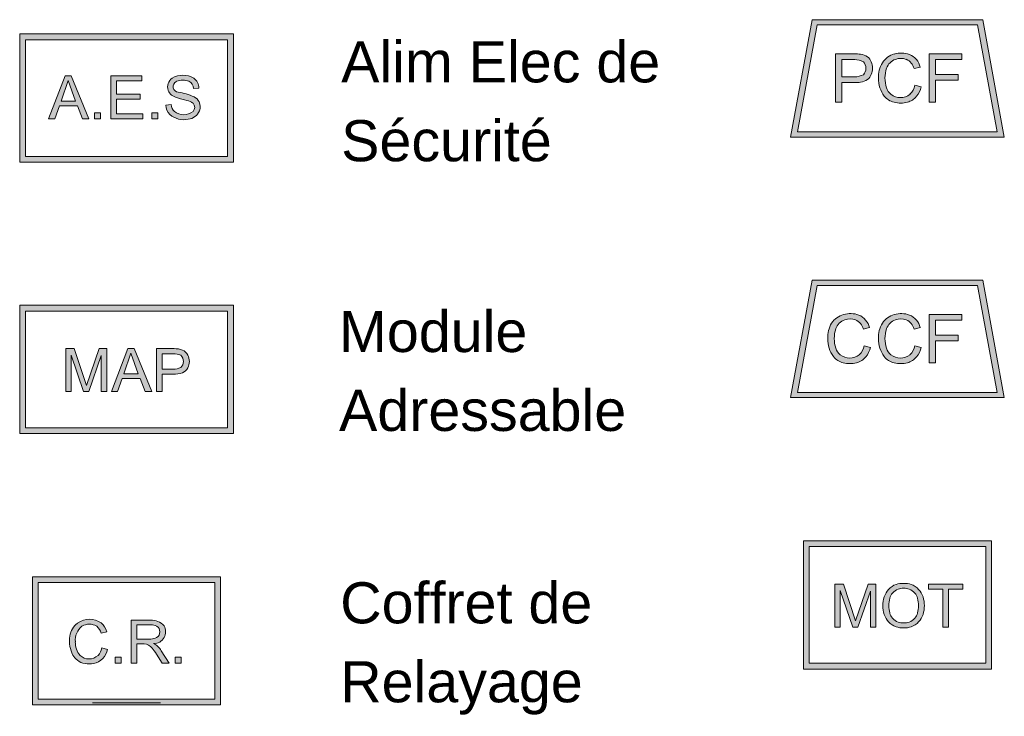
# Model space of a CAD drawing. Header units: millimetres. Extents: x 1909 to 61055, y -36590 to 14615.
# Tile 8 of 49: x 1960 to 4356, y 10757 to 12451. Entities that reach past the tile are written whole.
import ezdxf

# ---------------------------------------------------------------- set-up
doc = ezdxf.new("R2010")
doc.units = ezdxf.units.MM
doc.layers.add('A-DETL-GENF', color=7, linetype='Continuous', lineweight=18)
doc.layers.add('G-ANNO-TEXT', color=7, linetype='Continuous', lineweight=30)
doc.styles.add('@Arial Unicode MS', font='ARIALUNI.TTF', dxfattribs={"height": 100})

# ---------------------------------------------------------------- blocks, each defined once
blk = doc.blocks.new('AES - 1 _ 50-326257-CMSI 1_50')
at = {"layer": 'A-DETL-GENF', "true_color": 0x00d700}
h = blk.add_hatch(color=92, dxfattribs=at)
h.paths.add_polyline_path([(2179.3, 12104.3), (2480.2, 12104.3), (2480.2, 12416.3), (1960.2, 12416.3), (1960.2, 12104.3)])
h.paths.add_polyline_path([(2179.3, 12118.3), (1974.2, 12118.3), (1974.2, 12402.3), (2466.1, 12402.3), (2466.1, 12118.3), (2449.4, 12118.3)])
h.paths.add_polyline_path([(2358.2, 12207.5), (2370.1, 12208.6), (2377.1, 12210.2), (2383.7, 12213.2), (2389.4, 12217.5), (2394.1, 12222.9), (2397.5, 12229.3), (2399, 12234.6), (2399.4, 12240.1), (2398.6, 12245.6), (2396.6, 12251.1), (2393.7, 12255.9), (2389.5, 12260.1), (2384.5, 12263.2), (2365.6, 12270.4), (2342.6, 12275.6), (2339.7, 12277.1), (2337.1, 12279.2), (2335.1, 12281.9), (2333.7, 12284.9), (2333.6, 12288.8), (2334.4, 12292.5), (2336.2, 12295.9), (2338.7, 12298.8), (2341.9, 12301), (2351.9, 12303.6), (2362.1, 12303.6), (2372.1, 12301), (2375.6, 12298.6), (2378.6, 12295.6), (2380.9, 12292), (2382.3, 12288), (2382.9, 12283.7), (2396.2, 12284.7), (2395.3, 12291.7), (2392.9, 12298.3), (2388.9, 12304), (2383.7, 12308.7), (2373.7, 12313.3), (2362.9, 12315.6), (2351.8, 12315.6), (2341, 12313.3), (2331, 12308.7), (2326.9, 12305), (2323.6, 12300.5), (2321.3, 12295.5), (2320.1, 12290), (2320.1, 12284.5), (2321.3, 12279), (2324.9, 12272.8), (2329.7, 12267.7), (2335.7, 12263.8), (2342.4, 12261.4), (2354.7, 12257.7), (2372.5, 12253.3), (2377.4, 12251), (2381.8, 12247.9), (2384.1, 12244.9), (2385.5, 12241.4), (2386, 12237.7), (2385.5, 12234), (2384.1, 12230.6), (2381.8, 12227.6), (2375, 12223.4), (2367.4, 12220.8), (2359.4, 12219.9), (2351.3, 12220.8), (2343.7, 12223.4), (2336.9, 12227.6), (2332.9, 12232.5), (2330.2, 12238.2), (2329.1, 12244.3), (2316, 12243.2), (2317.1, 12234.8), (2320.2, 12226.9), (2325.1, 12220.1), (2335.1, 12213.4), (2346.3, 12209.2)])
h.paths.add_polyline_path([(2259.8, 12209.6), (2259.8, 12221.9), (2195.5, 12221.9), (2195.5, 12257.5), (2253.4, 12257.5), (2253.4, 12269.9), (2195.5, 12269.9), (2195.5, 12301.9), (2257.4, 12301.9), (2257.4, 12314.2), (2181.7, 12314.2), (2181.7, 12209.6)])
h.paths.add_polyline_path([(2281.5, 12209.6), (2296.3, 12209.6), (2296.3, 12224.2), (2281.5, 12224.2)])
h.paths.add_polyline_path([(2142.2, 12209.6), (2156.7, 12209.6), (2156.7, 12224.2), (2142.2, 12224.2)])
h.paths.add_polyline_path([(2128.5, 12209.6), (2085.5, 12314.3), (2070.7, 12314.3), (2030.6, 12209.6), (2045.3, 12209.6), (2056.9, 12241.3), (2100.6, 12241.3), (2112.8, 12209.6)])
h.paths.add_polyline_path([(2096.3, 12252.5), (2060.8, 12252.5), (2077.9, 12303.3)])
at = {"layer": 'A-DETL-GENF'}
for p, q in [((1960.2, 12416.3), (1960.2, 12104.3)), ((2480.2, 12416.3), (1960.2, 12416.3)), ((2480.2, 12104.3), (2480.2, 12416.3)), ((1974.2, 12402.3), (2466.1, 12402.3)), ((1974.2, 12118.3), (1974.2, 12402.3)), ((2466.1, 12402.3), (2466.1, 12118.3)), ((2070.7, 12314.3), (2030.6, 12209.6)), ((2060.8, 12252.5), (2077.9, 12303.3)), ((2085.5, 12314.3), (2070.7, 12314.3)), ((2077.9, 12303.3), (2096.3, 12252.5)), ((2128.5, 12209.6), (2085.5, 12314.3)), ((2257.4, 12314.2), (2181.7, 12314.2)), ((2181.7, 12314.2), (2181.7, 12209.6)), ((2195.5, 12269.9), (2195.5, 12301.9)), ((2195.5, 12301.9), (2257.4, 12301.9)), ((2257.4, 12301.9), (2257.4, 12314.2)), ((2253.4, 12269.9), (2195.5, 12269.9)), ((2253.4, 12257.5), (2253.4, 12269.9)), ((2382.9, 12283.7), (2396.2, 12284.7)), ((2096.3, 12252.5), (2060.8, 12252.5)), ((2195.5, 12221.9), (2195.5, 12257.5)), ((2195.5, 12257.5), (2253.4, 12257.5)), ((2329.1, 12244.3), (2316, 12243.2)), ((2045.3, 12209.6), (2056.9, 12241.3)), ((2056.9, 12241.3), (2100.6, 12241.3)), ((2100.6, 12241.3), (2112.8, 12209.6)), ((2156.7, 12224.2), (2142.2, 12224.2)), ((2142.2, 12224.2), (2142.2, 12209.6)), ((2156.7, 12209.6), (2156.7, 12224.2)), ((2259.8, 12221.9), (2195.5, 12221.9)), ((2259.8, 12209.6), (2259.8, 12221.9)), ((2296.3, 12224.2), (2281.5, 12224.2)), ((2281.5, 12224.2), (2281.5, 12209.6)), ((2296.3, 12209.6), (2296.3, 12224.2)), ((2030.6, 12209.6), (2045.3, 12209.6)), ((2112.8, 12209.6), (2128.5, 12209.6)), ((2142.2, 12209.6), (2156.7, 12209.6)), ((2181.7, 12209.6), (2259.8, 12209.6)), ((2281.5, 12209.6), (2296.3, 12209.6)), ((1960.2, 12104.3), (2480.2, 12104.3)), ((2466.1, 12118.3), (1974.2, 12118.3))]:
    blk.add_line(p, q, dxfattribs=at)
for centre, radius, start, end in [((2357.3, 12263.4), 52.5, 59.8254, 120.1746), ((2345.6, 12287.3), 25.6, 161.2353, 198.7647), ((2347.5, 12286.6), 27.6, 126.7647, 161.2353), ((2348.8, 12287.3), 15.3, 116.7948, 189.2052), ((2357, 12263.8), 40.2, 67.9156, 112.0844), ((2362.7, 12283.1), 20.2, 1.7009, 62.2991), ((2366.7, 12284.7), 29.5, 0.0848, 54.6451), ((2349.3, 12290.9), 30.4, 203.1079, 256.8921), ((2348, 12289.6), 15.1, 198.2615, 261.7385), ((2326, 12138), 138.1, 64.9619, 81.7385), ((2350, 12243.2), 34, 180.0625, 222.9366), ((2354.1, 12245.8), 25.1, 183.4019, 226.5981), ((2419, 12497.7), 248.5, 252.0309, 257.9691), ((2362.4, 12225.3), 29.8, 49.3046, 80.6954), ((2371.5, 12237.7), 14.5, 315.6022, 44.3978), ((2373.7, 12240), 25.5, 25.0381, 64.9619), ((2372.4, 12239.2), 27.1, 338.4929, 25.5071), ((2359.4, 12260.6), 53, 229.7547, 281.6913), ((2359.4, 12256.4), 36.5, 231.9977, 308.0023), ((2366.6, 12241.9), 33.4, 276.1099, 337.8901)]:
    blk.add_arc(centre, radius, start, end, dxfattribs=at)
blk = doc.blocks.new('MAP - MAP-326251-CMSI 1_50')
at = {"layer": 'A-DETL-GENF', "true_color": 0xff0000}
h = blk.add_hatch(color=1, dxfattribs=at)
h.paths.add_polyline_path([(2480.2, 11444.3), (2480.2, 11756.3), (1960.2, 11756.3), (1960.2, 11444.3), (2449.4, 11444.3)])
h.paths.add_polyline_path([(2179.3, 11458.3), (1974.2, 11458.3), (1974.2, 11742.2), (2466.1, 11742.2), (2466.1, 11458.3), (2449.4, 11458.3)])
h.paths.add_polyline_path([(2306.6, 11546.3), (2306.6, 11588.8), (2345.3, 11589.4), (2356.5, 11592.4), (2361.7, 11595.2), (2366.1, 11599.2), (2369.2, 11604.3), (2371.9, 11611.9), (2372.9, 11619.8), (2371.9, 11627.8), (2369.2, 11635.3), (2366.1, 11640.4), (2361.7, 11644.4), (2356.5, 11647.2), (2346.4, 11650), (2335.9, 11650.9), (2292.7, 11650.9), (2292.7, 11546.3)])
h.paths.add_polyline_path([(2281.3, 11546.3), (2238.3, 11650.9), (2223.4, 11650.9), (2183.3, 11546.3), (2197.9, 11546.3), (2209.4, 11578), (2253.2, 11578), (2265.5, 11546.3)])
h.paths.add_polyline_path([(2172.1, 11546.3), (2172.1, 11650.9), (2153.4, 11650.9), (2122.8, 11561.3), (2092.9, 11650.9), (2072.2, 11650.9), (2072.2, 11546.3), (2085.5, 11546.3), (2085.5, 11635.4), (2115.8, 11546.3), (2128.3, 11546.3), (2158.7, 11633.9), (2158.7, 11546.3)])
h.paths.add_polyline_path([(2213.5, 11589.2), (2230.5, 11639.9), (2248.8, 11589.2)])
h.paths.add_polyline_path([(2306.6, 11601), (2306.6, 11638.6), (2334.3, 11638.6), (2343.3, 11637.6), (2352, 11634.9), (2354.9, 11631.8), (2357, 11628.1), (2358.2, 11624), (2358.2, 11615.6), (2357, 11611.5), (2354.9, 11607.8), (2352, 11604.7), (2343.3, 11602), (2334.3, 11601)])
at = {"layer": 'A-DETL-GENF'}
for p, q in [((1960.2, 11756.3), (1960.2, 11444.3)), ((2480.2, 11756.3), (1960.2, 11756.3)), ((1974.2, 11742.2), (2466.1, 11742.2)), ((1974.2, 11458.3), (1974.2, 11742.2)), ((2466.1, 11742.2), (2466.1, 11458.3)), ((2480.2, 11444.3), (2480.2, 11756.3)), ((2092.9, 11650.9), (2072.2, 11650.9)), ((2072.2, 11650.9), (2072.2, 11546.3)), ((2122.8, 11561.3), (2092.9, 11650.9)), ((2153.4, 11650.9), (2122.8, 11561.3)), ((2172.1, 11650.9), (2153.4, 11650.9)), ((2172.1, 11546.3), (2172.1, 11650.9)), ((2223.4, 11650.9), (2183.3, 11546.3)), ((2238.3, 11650.9), (2223.4, 11650.9)), ((2281.3, 11546.3), (2238.3, 11650.9)), ((2335.9, 11650.9), (2292.7, 11650.9)), ((2292.7, 11650.9), (2292.7, 11546.3)), ((2085.5, 11546.3), (2085.5, 11635.4)), ((2085.5, 11635.4), (2115.8, 11546.3)), ((2128.3, 11546.3), (2158.7, 11633.9)), ((2158.7, 11633.9), (2158.7, 11546.3)), ((2213.5, 11589.2), (2230.5, 11639.9)), ((2230.5, 11639.9), (2248.8, 11589.2)), ((2306.6, 11638.6), (2334.3, 11638.6)), ((2306.6, 11601), (2306.6, 11638.6)), ((2334.3, 11601), (2306.6, 11601)), ((2197.9, 11546.3), (2209.4, 11578)), ((2209.4, 11578), (2253.2, 11578)), ((2248.8, 11589.2), (2213.5, 11589.2)), ((2253.2, 11578), (2265.5, 11546.3)), ((2306.6, 11546.3), (2306.6, 11588.8)), ((2306.6, 11588.8), (2333.8, 11588.8)), ((2072.2, 11546.3), (2085.5, 11546.3)), ((2115.8, 11546.3), (2128.3, 11546.3)), ((2158.7, 11546.3), (2172.1, 11546.3)), ((2183.3, 11546.3), (2197.9, 11546.3)), ((2265.5, 11546.3), (2281.3, 11546.3)), ((2292.7, 11546.3), (2306.6, 11546.3)), ((2466.1, 11458.3), (1974.2, 11458.3)), ((1960.2, 11444.3), (2480.2, 11444.3))]:
    blk.add_line(p, q, dxfattribs=at)
for centre, radius, start, end in [((2336.8, 11595.9), 55, 69.0364, 90.9636), ((2348.2, 11625.6), 23.1, 24.7846, 69.0364), ((2334.3, 11594.2), 44.4, 66.4828, 90), ((2340.6, 11621.2), 17.8, 355.3917, 50.0239), ((2332.6, 11618.4), 40.4, 1.9647, 24.7846), ((2334.3, 11645.4), 44.4, 270, 293.5172), ((2340.6, 11618.4), 17.8, 309.9761, 4.6083), ((2348.2, 11614), 23.1, 290.9636, 335.2154), ((2332.6, 11621.2), 40.4, 335.2154, 358.0353), ((2336.8, 11643.8), 55, 266.8081, 290.9636)]:
    blk.add_arc(centre, radius, start, end, dxfattribs=at)
blk = doc.blocks.new('COFFRET RELAYAGE - 1 _ 50-326260-CMSI 1_50')
at = {"layer": 'A-DETL-GENF', "true_color": 0x0000ff}
h = blk.add_hatch(color=5, dxfattribs=at)
h.paths.add_polyline_path([(1991.4, 10784.2), (2449, 10784.2), (2449, 11096.2), (1991.4, 11096.2), (1991.4, 11015.2)])
h.paths.add_polyline_path([(2044.2, 10798.3), (2005.4, 10798.3), (2005.4, 11082.2), (2434.9, 11082.2), (2434.9, 10798.3), (2179.3, 10798.3)])
h.paths.add_polyline_path([(2129.5, 10884.5), (2139.9, 10885.3), (2148.2, 10887.6), (2155.7, 10891.6), (2162.2, 10897.2), (2167.4, 10903.8), (2171.3, 10911.3), (2173.8, 10919.4), (2159.9, 10923), (2158.2, 10916.2), (2155.1, 10910.1), (2150.8, 10904.6), (2144.2, 10900.1), (2136.8, 10897.2), (2128.9, 10896.3), (2121, 10897.2), (2111.8, 10901.4), (2107.1, 10904.6), (2100.5, 10914.7), (2096.6, 10926.1), (2095.6, 10938.1), (2096, 10948.7), (2098.9, 10958.9), (2104.2, 10968.2), (2111.8, 10975.9), (2118.5, 10979), (2125.8, 10980.6), (2133.3, 10980.6), (2140.7, 10979), (2147.5, 10975.9), (2152.3, 10971), (2155.9, 10965.3), (2158.4, 10958.9), (2172, 10962.2), (2169, 10970.3), (2164.3, 10977.5), (2158.3, 10983.7), (2147.6, 10989.3), (2135.8, 10992.2), (2123.7, 10992.2), (2111.8, 10989.2), (2101.3, 10983.7), (2094.1, 10977.4), (2088.4, 10969.9), (2084.4, 10961.3), (2082.3, 10952), (2081.2, 10939.4), (2082.3, 10926.8), (2085, 10915.9), (2089.6, 10905.7), (2094.5, 10898.8), (2102.8, 10891.6), (2106.3, 10889.2), (2112.5, 10886.6), (2119.1, 10885.3)])
h.paths.add_polyline_path([(2192.2, 10886.3), (2206.8, 10886.3), (2206.8, 10900.9), (2192.2, 10900.9), (2192.2, 10891.6)])
h.paths.add_polyline_path([(2306.6, 10886.3), (2323.9, 10886.3), (2299.6, 10923.2), (2293.2, 10929.2), (2285.7, 10933.9), (2292, 10934.1), (2298, 10935.8), (2303.4, 10938.8), (2308, 10943), (2311.6, 10948.1), (2314.3, 10956.2), (2315.1, 10962.5), (2314.2, 10970), (2311.6, 10977), (2304.6, 10982.9), (2296.6, 10987.3), (2287.9, 10990), (2278.8, 10990.9), (2231.7, 10990.9), (2231.7, 10886.3), (2245.5, 10886.3), (2245.5, 10932.8), (2263.4, 10932.8), (2268.8, 10931.9), (2274, 10929.9), (2278.5, 10926.8), (2282.3, 10922.8), (2287.8, 10915.6), (2303.2, 10891.6)])
h.paths.add_polyline_path([(2338.4, 10886.3), (2352.9, 10886.3), (2352.9, 10900.8), (2338.4, 10900.8)])
h.paths.add_polyline_path([(2279.4, 10944.7), (2245.5, 10944.7), (2245.5, 10979.4), (2279.4, 10979.4), (2286.6, 10978.6), (2293.4, 10976.2), (2296.7, 10973.5), (2299.2, 10970.2), (2300.7, 10966.2), (2301.2, 10962.1), (2300.7, 10957.9), (2299.2, 10954), (2296.7, 10950.6), (2293.4, 10948), (2286.6, 10945.6)])
at = {"layer": 'A-DETL-GENF'}
for p, q in [((1991.4, 11096.2), (1991.4, 10784.2)), ((2449, 11096.2), (1991.4, 11096.2)), ((2449, 10784.2), (2449, 11096.2)), ((2005.4, 11082.2), (2434.9, 11082.2)), ((2005.4, 10798.3), (2005.4, 11082.2)), ((2434.9, 11082.2), (2434.9, 10798.3)), ((2278.8, 10990.9), (2231.7, 10990.9)), ((2231.7, 10990.9), (2231.7, 10886.3)), ((2245.5, 10944.7), (2245.5, 10979.4)), ((2245.5, 10979.4), (2279.4, 10979.4)), ((2158.4, 10958.9), (2172, 10962.2)), ((2279.4, 10944.7), (2245.5, 10944.7)), ((2245.5, 10886.3), (2245.5, 10932.8)), ((2245.5, 10932.8), (2263.4, 10932.8)), ((2173.8, 10919.4), (2159.9, 10923)), ((2292.7, 10907.9), (2306.6, 10886.3)), ((2323.9, 10886.3), (2304.8, 10916.1)), ((2206.8, 10900.9), (2192.2, 10900.9)), ((2192.2, 10900.9), (2192.2, 10886.3)), ((2192.2, 10886.3), (2206.8, 10886.3)), ((2206.8, 10886.3), (2206.8, 10900.9)), ((2231.7, 10886.3), (2245.5, 10886.3)), ((2306.6, 10886.3), (2323.9, 10886.3)), ((2352.9, 10900.8), (2338.4, 10900.8)), ((2338.4, 10900.8), (2338.4, 10886.3)), ((2338.4, 10886.3), (2352.9, 10886.3)), ((2352.9, 10886.3), (2352.9, 10900.8)), ((1991.4, 10784.2), (2449, 10784.2)), ((2434.9, 10798.3), (2005.4, 10798.3)), ((2308.2, 10784.2), (2132.2, 10784.2)), ((2302.8, 10789.6), (2137.5, 10789.6))]:
    blk.add_line(p, q, dxfattribs=at)
for centre, radius, start, end in [((2127.1, 10946.6), 45.1, 124.8503, 173.1497), ((2139.7, 10941.6), 44.3, 129.3459, 184.6541), ((2129.8, 10942.8), 49.8, 55.1497, 124.8503), ((2129.6, 10945.7), 35.1, 59.2329, 120.7671), ((2126, 10950.1), 33.5, 15.1675, 50.1546), ((2132.2, 10951.8), 41.2, 14.6351, 50.6869), ((2278.8, 10945.3), 45.6, 44, 90), ((2279.4, 10947.4), 32.1, 63.9382, 90), ((2285.1, 10962.4), 16.1, 358.9161, 58.7789), ((2284.1, 10962.5), 31, 332.3033, 27.6967), ((2154.6, 10939.4), 73.4, 170.1015, 189.8985), ((2285.1, 10961.8), 16.1, 301.2211, 1.0839), ((2143.2, 10936), 61.5, 188.5812, 209.4188), ((2144.7, 10936.3), 49.2, 177.9436, 220.0564), ((2262.2, 10907.5), 25.3, 37.2347, 87.2714), ((2279.4, 10976.8), 32.1, 270, 296.0618), ((2287.8, 10960.6), 26.8, 265.543, 332.3033), ((2265.4, 10893), 45.7, 30.4831, 63.5717), ((2126.2, 10926.4), 42.1, 209.4188, 232.5812), ((2128.9, 10929), 32.7, 228.1473, 311.8527), ((2126.8, 10928.1), 33.5, 315.6505, 351.2487), ((2129.1, 10928.5), 45.6, 316.5788, 348.5202), ((2190.5, 10847.5), 118.7, 30.5882, 39.3616), ((2122.4, 10919.4), 34.2, 230.4972, 264.498), ((2129.5, 10948), 63.5, 260.5719, 279.4281), ((2133.5, 10924.4), 39.6, 279.4212, 316.5788)]:
    blk.add_arc(centre, radius, start, end, dxfattribs=at)
blk = doc.blocks.new('PCF - 1 _ 50-326195-CMSI 1_50')
at = {"layer": 'A-DETL-GENF', "true_color": 0x0000ff}
h = blk.add_hatch(color=5, dxfattribs=at)
h.paths.add_polyline_path([(4356, 12165.3), (4303.7, 12450.9), (3888.3, 12450.9), (3836, 12165.3), (4070.2, 12165.3)])
h.paths.add_polyline_path([(4338.9, 12177.8), (3853.1, 12177.8), (3900.9, 12438.3), (4291.1, 12438.3), (4325.5, 12251.1)])
h.paths.add_polyline_path([(4103.9, 12248.1), (4120.1, 12250.1), (4128.5, 12253.3), (4136.1, 12258.2), (4142.5, 12264.6), (4149.4, 12275.4), (4153.7, 12287.5), (4138.1, 12291.4), (4135.9, 12283.3), (4132, 12276), (4126.5, 12269.6), (4119.5, 12265.2), (4111.6, 12262.4), (4103.3, 12261.5), (4095, 12262.4), (4087.1, 12265.2), (4080.1, 12269.6), (4075.5, 12274.1), (4072, 12279.3), (4069.6, 12285.2), (4066, 12301), (4066, 12317.2), (4070.2, 12334.2), (4073, 12340), (4077.9, 12346.1), (4084, 12351), (4091, 12354.5), (4099.8, 12356.5), (4108.7, 12356.5), (4117.5, 12354.5), (4124, 12350.6), (4129.5, 12345.4), (4133.7, 12339.1), (4136.3, 12332), (4151.7, 12335.6), (4148, 12345.4), (4142.1, 12354), (4134.4, 12361.1), (4125.3, 12366.2), (4113.2, 12369.3), (4100.7, 12369.7), (4088.4, 12367.5), (4077, 12363), (4067.1, 12355.8), (4059.3, 12346.3), (4053.6, 12334.4), (4050.4, 12321.7), (4049.8, 12308.5), (4051.3, 12293.1), (4056.1, 12278.4), (4063.9, 12265), (4070.7, 12258.3), (4078.7, 12253.3), (4087.7, 12250.1)])
h.paths.add_polyline_path([(4173.2, 12250.2), (4188.8, 12250.2), (4188.8, 12303.6), (4244, 12303.6), (4244, 12317.5), (4188.8, 12317.5), (4188.8, 12353.9), (4252.6, 12353.9), (4252.6, 12367.8), (4173.2, 12367.8), (4173.2, 12251.1)])
h.paths.add_polyline_path([(3945.2, 12250.2), (3960.7, 12250.2), (3960.7, 12298), (3998.7, 12298.3), (4006.4, 12299), (4015.1, 12301.2), (4023, 12305.5), (4026.9, 12308.9), (4030, 12313), (4032.1, 12317.7), (4034.5, 12325.1), (4035, 12332.9), (4034.5, 12340.7), (4032.1, 12348.2), (4030, 12352.8), (4026.9, 12357), (4023, 12360.4), (4015.1, 12364.7), (4002.6, 12367.2), (3991, 12367.8), (3945.2, 12367.8), (3945.2, 12251.1)])
h.paths.add_polyline_path([(3992.1, 12311.9), (3960.7, 12311.9), (3960.7, 12353.9), (3999.3, 12353.4), (4006.4, 12351.7), (4013, 12348.7), (4015.7, 12345.3), (4017.7, 12341.5), (4018.8, 12337.3), (4018.8, 12328.6), (4017.7, 12324.4), (4015.7, 12320.5), (4013, 12317.1), (4006.4, 12314.2), (3999.3, 12312.4)])
at = {"layer": 'A-DETL-GENF'}
for p, q in [((3888.3, 12450.9), (3836, 12165.3)), ((3853.1, 12177.8), (3900.9, 12438.3)), ((4303.7, 12450.9), (3888.3, 12450.9)), ((3900.9, 12438.3), (4291.1, 12438.3)), ((4291.1, 12438.3), (4338.9, 12177.8)), ((4356, 12165.3), (4303.7, 12450.9)), ((3991, 12367.8), (3945.2, 12367.8)), ((3945.2, 12367.8), (3945.2, 12250.2)), ((4252.6, 12367.8), (4173.2, 12367.8)), ((4173.2, 12367.8), (4173.2, 12250.2)), ((4252.6, 12353.9), (4252.6, 12367.8)), ((3960.7, 12311.9), (3960.7, 12353.9)), ((3960.7, 12353.9), (3992.1, 12353.9)), ((4188.8, 12317.5), (4188.8, 12353.9)), ((4188.8, 12353.9), (4252.6, 12353.9)), ((4136.3, 12332), (4151.7, 12335.6)), ((4244, 12317.5), (4188.8, 12317.5)), ((4244, 12303.6), (4244, 12317.5)), ((3992.1, 12311.9), (3960.7, 12311.9)), ((3960.7, 12250.2), (3960.7, 12298)), ((3960.7, 12298), (3991, 12298)), ((4153.7, 12287.5), (4138.1, 12291.4)), ((4188.8, 12250.2), (4188.8, 12303.6)), ((4188.8, 12303.6), (4244, 12303.6)), ((3945.2, 12250.2), (3960.7, 12250.2)), ((4173.2, 12250.2), (4188.8, 12250.2)), ((4338.9, 12177.8), (3853.1, 12177.8)), ((3836, 12165.3), (4356, 12165.3))]:
    blk.add_line(p, q, dxfattribs=at)
for centre, radius, start, end in [((3991, 12243.9), 123.9, 82.8875, 89.9933), ((4001.9, 12330.7), 36.4, 54.5341, 82.9724), ((4100.5, 12320.2), 48.8, 104.387, 147.613), ((4104.9, 12311.8), 58, 69.4574, 106.5426), ((4108.1, 12324.8), 44.8, 13.953, 67.538), ((3992.8, 12312.4), 41.5, 60.8962, 91.0511), ((3998.6, 12334.2), 20.5, 356.3829, 45.1014), ((4008.7, 12340.2), 24.8, 18.7664, 54.5341), ((4003.2, 12334.8), 31.9, 356.6509, 24.8296), ((4116.2, 12311.9), 66.5, 148.8523, 182.9627), ((4102.9, 12321.1), 35.4, 109.5754, 160.4246), ((4104.2, 12317.3), 39.4, 70.4246, 109.5754), ((4104.4, 12324.3), 32.9, 13.4575, 66.5425), ((3992.8, 12353.4), 41.5, 268.9489, 299.1038), ((3998.6, 12331.6), 20.5, 314.8986, 3.6171), ((4008.7, 12325.6), 24.8, 305.4659, 341.2336), ((4003.2, 12331.1), 31.9, 335.1704, 3.3491), ((4138.7, 12309.1), 73.1, 160.9383, 199.0617), ((3991, 12421.9), 123.9, 270.0067, 277.1125), ((4001.9, 12335.1), 36.4, 277.0276, 305.4659), ((4121.1, 12307.6), 71.4, 179.3107, 216.6893), ((4100.7, 12297.3), 37.8, 312.9743, 351.0655), ((4099.8, 12294.3), 31.6, 196.6678, 231.3322), ((4103.3, 12298.6), 37.2, 231.3322, 308.6678), ((4098.1, 12300.4), 57, 321.0595, 346.9405), ((4097.3, 12292.1), 43, 218.97, 257.03), ((4103.9, 12313.1), 65, 255.5931, 284.4069), ((4109.5, 12291.2), 42.4, 284.4069, 321.0595)]:
    blk.add_arc(centre, radius, start, end, dxfattribs=at)
blk = doc.blocks.new('CCF - 1 _ 50-326197-CMSI 1_50')
at = {"layer": 'A-DETL-GENF', "true_color": 0x0000ff}
h = blk.add_hatch(color=5, dxfattribs=at)
h.paths.add_polyline_path([(4340.3, 11531.8), (4356, 11531.8), (4303.7, 11817.3), (3888.3, 11817.3), (3836, 11531.8), (4205.2, 11531.8)])
h.paths.add_polyline_path([(4338.9, 11544.3), (3853.1, 11544.3), (3900.9, 11804.8), (4291.1, 11804.8), (4299.9, 11756.7)])
h.paths.add_polyline_path([(4103.9, 11614.5), (4120.1, 11616.6), (4128.5, 11619.7), (4136.1, 11624.6), (4143.8, 11633.1), (4149.4, 11641.8), (4153.7, 11653.9), (4138.1, 11657.9), (4135.9, 11649.8), (4132, 11642.4), (4126.5, 11636.1), (4119.5, 11631.6), (4111.6, 11628.8), (4103.3, 11627.9), (4095, 11628.8), (4087.1, 11631.6), (4080.1, 11636.1), (4075.5, 11640.5), (4072, 11645.8), (4069.6, 11651.6), (4066, 11667.4), (4066, 11683.6), (4070.2, 11700.6), (4073, 11706.5), (4077.9, 11712.6), (4084, 11717.5), (4091, 11720.9), (4099.8, 11722.9), (4108.7, 11722.9), (4117.5, 11720.9), (4124, 11717.1), (4129.5, 11711.9), (4133.7, 11705.5), (4136.3, 11698.4), (4151.7, 11702), (4148, 11711.8), (4142.1, 11720.5), (4134.4, 11727.5), (4125.3, 11732.6), (4113.2, 11735.7), (4100.7, 11736.2), (4088.4, 11733.9), (4077, 11729.4), (4067.1, 11722.2), (4059.3, 11712.8), (4053.6, 11700.9), (4050.4, 11688.1), (4049.8, 11674.9), (4051.3, 11659.5), (4056.1, 11644.8), (4063.9, 11631.4), (4070.7, 11624.8), (4078.7, 11619.7), (4087.7, 11616.6)])
h.paths.add_polyline_path([(3980.4, 11614.5), (3996.6, 11616.6), (4005.1, 11619.7), (4012.7, 11624.6), (4020.4, 11633.1), (4025.9, 11641.8), (4030.2, 11653.9), (4014.7, 11657.9), (4012.5, 11649.8), (4008.5, 11642.4), (4002.6, 11635.8), (3996, 11631.6), (3988.2, 11628.8), (3979.9, 11627.9), (3971.6, 11628.8), (3963.7, 11631.6), (3956.7, 11636.1), (3952.1, 11640.5), (3948.6, 11645.8), (3946.1, 11651.6), (3942.6, 11667.4), (3942.6, 11683.6), (3946.1, 11699.4), (3949.6, 11706.5), (3954.5, 11712.6), (3960.6, 11717.5), (3967.6, 11720.9), (3976.3, 11722.9), (3985.3, 11722.9), (3994, 11720.9), (4000.6, 11717.1), (4006.1, 11711.9), (4010.3, 11705.5), (4012.9, 11698.4), (4028.2, 11702), (4024.5, 11711.8), (4018.7, 11720.5), (4011, 11727.5), (4001.8, 11732.6), (3989.7, 11735.7), (3977.2, 11736.2), (3965, 11733.9), (3953.6, 11729.4), (3943.7, 11722.2), (3935.1, 11711.2), (3930.2, 11700.9), (3927, 11688.1), (3926.3, 11674.9), (3927.8, 11659.5), (3932.6, 11644.8), (3940.5, 11631.4), (3947.2, 11624.8), (3955.3, 11619.7), (3964.3, 11616.6)])
h.paths.add_polyline_path([(4188.8, 11616.6), (4188.8, 11670.1), (4244, 11670.1), (4244, 11684), (4188.8, 11684), (4188.8, 11720.4), (4252.6, 11720.4), (4252.6, 11734.3), (4173.2, 11734.3), (4173.2, 11616.6)])
at = {"layer": 'A-DETL-GENF'}
for p, q in [((3888.3, 11817.3), (3836, 11531.8)), ((4303.7, 11817.3), (3888.3, 11817.3)), ((4356, 11531.8), (4303.7, 11817.3)), ((3853.1, 11544.3), (3900.9, 11804.8)), ((3900.9, 11804.8), (4291.1, 11804.8)), ((4291.1, 11804.8), (4338.9, 11544.3)), ((4252.6, 11734.3), (4173.2, 11734.3)), ((4173.2, 11734.3), (4173.2, 11616.6)), ((4188.8, 11684), (4188.8, 11720.4)), ((4188.8, 11720.4), (4252.6, 11720.4)), ((4252.6, 11720.4), (4252.6, 11734.3)), ((4012.9, 11698.4), (4028.2, 11702)), ((4136.3, 11698.4), (4151.7, 11702)), ((4244, 11684), (4188.8, 11684)), ((4188.8, 11616.6), (4188.8, 11670.1)), ((4188.8, 11670.1), (4244, 11670.1)), ((4244, 11670.1), (4244, 11684)), ((4030.2, 11653.9), (4014.7, 11657.9)), ((4153.7, 11653.9), (4138.1, 11657.9)), ((4173.2, 11616.6), (4188.8, 11616.6)), ((3836, 11531.8), (4356, 11531.8)), ((4338.9, 11544.3), (3853.1, 11544.3))]:
    blk.add_line(p, q, dxfattribs=at)
for centre, radius, start, end in [((3977.1, 11686.6), 48.8, 104.387, 147.613), ((3979.5, 11687.6), 35.4, 109.5754, 160.4246), ((3981.5, 11678.3), 58, 69.4574, 106.5426), ((3980.8, 11683.7), 39.4, 70.4246, 109.5754), ((3981, 11690.7), 32.9, 13.4575, 66.5425), ((3984.7, 11691.2), 44.8, 13.953, 67.538), ((4100.5, 11686.6), 48.8, 104.387, 147.613), ((4102.9, 11687.6), 35.4, 109.5754, 160.4246), ((4104.9, 11678.3), 58, 69.4574, 106.5426), ((4104.2, 11683.7), 39.4, 70.4246, 109.5754), ((4104.4, 11690.7), 32.9, 13.4575, 66.5425), ((4108.1, 11691.2), 44.8, 13.953, 67.538), ((3992.7, 11678.4), 66.5, 148.8523, 182.9627), ((4015.3, 11675.5), 73.1, 160.9383, 199.0617), ((4116.2, 11678.4), 66.5, 148.8523, 182.9627), ((4138.7, 11675.5), 73.1, 160.9383, 199.0617), ((3997.7, 11674.1), 71.4, 179.3107, 216.6893), ((4121.1, 11674.1), 71.4, 179.3107, 216.6893), ((3976.4, 11660.7), 31.6, 196.6678, 231.3322), ((3977.3, 11663.7), 37.8, 312.9743, 351.0655), ((3974.7, 11666.8), 57, 321.0595, 346.9405), ((4099.8, 11660.7), 31.6, 196.6678, 231.3322), ((4100.7, 11663.7), 37.8, 312.9743, 351.0655), ((4098.1, 11666.8), 57, 321.0595, 346.9405), ((3973.9, 11658.5), 43, 218.97, 257.03), ((3979.9, 11665.1), 37.2, 231.3322, 308.6678), ((3986.1, 11657.6), 42.4, 284.4069, 321.0595), ((4097.3, 11658.5), 43, 218.97, 257.03), ((4103.3, 11665.1), 37.2, 231.3322, 308.6678), ((4109.5, 11657.6), 42.4, 284.4069, 321.0595), ((3980.4, 11679.6), 65, 255.5931, 284.4069), ((4103.9, 11679.6), 65, 255.5931, 284.4069)]:
    blk.add_arc(centre, radius, start, end, dxfattribs=at)
blk = doc.blocks.new('MOT - 1 _ 50-326199-CMSI 1_50')
at = {"layer": 'A-DETL-GENF', "true_color": 0x0000ff}
h = blk.add_hatch(color=5, dxfattribs=at)
h.paths.add_polyline_path([(3867.2, 10871.7), (4324.8, 10871.7), (4324.8, 11183.7), (3867.2, 11183.7)])
h.paths.add_polyline_path([(3881.2, 10885.8), (3881.2, 11169.7), (4310.8, 11169.7), (4310.8, 10885.8), (4070.2, 10885.8)])
h.paths.add_polyline_path([(4111, 10971.7), (4120.4, 10972.2), (4129.6, 10974.5), (4139.3, 10979.3), (4147.5, 10986.4), (4153.9, 10994.9), (4158.2, 11004.6), (4160.7, 11015.2), (4161.4, 11025.9), (4160.7, 11036.7), (4158.2, 11047.2), (4153.9, 11056.9), (4147.5, 11065.4), (4139.3, 11072.5), (4129.6, 11077.3), (4120.4, 11079.6), (4111, 11080.1), (4101.6, 11079.6), (4092.5, 11077.3), (4082.8, 11072.5), (4074.6, 11065.4), (4068.2, 11056.9), (4063.9, 11047.2), (4061.4, 11036.7), (4060.7, 11025.9), (4061.4, 11015.1), (4063.9, 11004.6), (4068.2, 10994.9), (4074.6, 10986.4), (4082.8, 10979.3), (4092.5, 10974.5), (4101.6, 10972.2)])
h.paths.add_polyline_path([(3957, 10973.8), (3957, 11062.9), (3987.3, 10973.8), (3999.7, 10973.8), (4030.2, 11061.4), (4030.2, 10973.8), (4043.5, 10973.8), (4043.5, 11078.4), (4024.9, 11078.4), (3994.3, 10988.8), (3964.5, 11078.4), (3943.7, 11078.4), (3943.7, 10973.8)])
h.paths.add_polyline_path([(4206.3, 10973.8), (4220.2, 10973.8), (4220.2, 11066.1), (4254.8, 11066.1), (4254.8, 11078.4), (4171.8, 11078.4), (4171.8, 11066.1), (4206.3, 11066.1), (4206.3, 11015.2)])
h.paths.add_polyline_path([(4111, 10983.7), (4104.4, 10984.1), (4097.9, 10985.8), (4092.6, 10988.2), (4087.9, 10991.5), (4083.8, 10995.5), (4079.9, 11001.4), (4077.3, 11007.9), (4075.5, 11016.8), (4075, 11025.9), (4075.5, 11035), (4077.3, 11043.8), (4079.9, 11050.4), (4083.8, 11056.2), (4087.9, 11060.3), (4092.6, 11063.6), (4097.9, 11066), (4104.4, 11067.6), (4111, 11068.1), (4117.7, 11067.6), (4124.2, 11066), (4129.4, 11063.6), (4134.2, 11060.3), (4138.3, 11056.2), (4142.2, 11050.4), (4144.7, 11043.8), (4146.6, 11035), (4147.1, 11025.9), (4146.2, 11015.2), (4144.7, 11007.9), (4142.2, 11001.4), (4138.3, 10995.5), (4134.2, 10991.5), (4129.4, 10988.2), (4124.2, 10985.8), (4117.7, 10984.1)])
at = {"layer": 'A-DETL-GENF'}
for p, q in [((3867.2, 11183.7), (3867.2, 10871.7)), ((4324.8, 11183.7), (3867.2, 11183.7)), ((3881.2, 11169.7), (4310.8, 11169.7)), ((3881.2, 10885.8), (3881.2, 11169.7)), ((4310.8, 11169.7), (4310.8, 10885.8)), ((4324.8, 10871.7), (4324.8, 11183.7)), ((3964.5, 11078.4), (3943.7, 11078.4)), ((3943.7, 11078.4), (3943.7, 10973.8)), ((3994.3, 10988.8), (3964.5, 11078.4)), ((4024.9, 11078.4), (3994.3, 10988.8)), ((4043.5, 11078.4), (4024.9, 11078.4)), ((4043.5, 10973.8), (4043.5, 11078.4)), ((4254.8, 11078.4), (4171.8, 11078.4)), ((4171.8, 11078.4), (4171.8, 11066.1)), ((4254.8, 11066.1), (4254.8, 11078.4)), ((3957, 10973.8), (3957, 11062.9)), ((3957, 11062.9), (3987.3, 10973.8)), ((3999.7, 10973.8), (4030.2, 11061.4)), ((4030.2, 11061.4), (4030.2, 10973.8)), ((4171.8, 11066.1), (4206.3, 11066.1)), ((4206.3, 11066.1), (4206.3, 10973.8)), ((4220.2, 10973.8), (4220.2, 11066.1)), ((4220.2, 11066.1), (4254.8, 11066.1)), ((3943.7, 10973.8), (3957, 10973.8)), ((3987.3, 10973.8), (3999.7, 10973.8)), ((4030.2, 10973.8), (4043.5, 10973.8)), ((4206.3, 10973.8), (4220.2, 10973.8)), ((4310.8, 10885.8), (3881.2, 10885.8)), ((3867.2, 10871.7), (4324.8, 10871.7))]:
    blk.add_line(p, q, dxfattribs=at)
for centre, radius, start, end in [((4106.2, 11037.2), 42.4, 108.8849, 138.2454), ((4109, 11031.2), 48.9, 87.6495, 109.7426), ((4113, 11031.2), 48.9, 70.2574, 92.3505), ((4115.8, 11037.2), 42.4, 41.7546, 71.1151), ((4123.6, 11027.1), 63, 161.4382, 181.1011), ((4107.6, 11033.8), 45.7, 136.2154, 162.9703), ((4107.6, 11036.1), 31.2, 139.7047, 165.5443), ((4108.7, 11035.1), 32.7, 109.294, 139.7047), ((4110.3, 11031.7), 36.4, 88.8139, 109.8833), ((4111.8, 11031.7), 36.4, 70.1167, 91.1861), ((4113.4, 11035.1), 32.7, 40.2953, 70.706), ((4114.5, 11036.1), 31.2, 14.4557, 40.2953), ((4114.5, 11033.8), 45.7, 17.0297, 43.7846), ((4098.5, 11027.1), 63, 358.8989, 18.5618), ((4123.6, 11024.7), 63, 178.8989, 198.5618), ((4138.7, 11026.6), 63.7, 164.3009, 180.6456), ((4138.7, 11025.2), 63.7, 179.3544, 195.6991), ((4083.4, 11026.6), 63.7, 359.3544, 15.6991), ((4083.4, 11025.2), 63.7, 344.3009, 0.6456), ((4098.5, 11024.7), 63, 341.4382, 1.1011), ((4107.6, 11018), 45.7, 197.0297, 223.7846), ((4107.6, 11015.7), 31.2, 194.4557, 220.2953), ((4114.5, 11015.7), 31.2, 319.7047, 345.5443), ((4114.5, 11018), 45.7, 316.2154, 342.9703), ((4106.2, 11014.6), 42.4, 221.7546, 251.1151), ((4108.7, 11016.7), 32.7, 220.2953, 250.706), ((4109, 11020.5), 48.9, 250.2574, 272.3505), ((4110.3, 11020.1), 36.4, 250.1167, 271.1861), ((4111.8, 11020.1), 36.4, 268.8139, 289.8833), ((4113, 11020.5), 48.9, 267.6495, 289.7426), ((4113.4, 11016.7), 32.7, 289.294, 319.7047), ((4115.8, 11014.6), 42.4, 288.8849, 318.2454)]:
    blk.add_arc(centre, radius, start, end, dxfattribs=at)

msp = doc.modelspace()

# ---------------------------------------------------------------- block references
at = {"layer": 'A-DETL-GENF'}
for name in ['PCF - 1 _ 50-326195-CMSI 1_50', 'AES - 1 _ 50-326257-CMSI 1_50', 'CCF - 1 _ 50-326197-CMSI 1_50', 'MAP - MAP-326251-CMSI 1_50', 'MOT - 1 _ 50-326199-CMSI 1_50', 'COFFRET RELAYAGE - 1 _ 50-326260-CMSI 1_50']:
    msp.add_blockref(name, (0, 0), dxfattribs=at)

# ---------------------------------------------------------------- texts
at = {"layer": 'G-ANNO-TEXT', "char_height": 100, "attachment_point": 1, "style": '@Arial Unicode MS'}
for s, insert, width in [('Alim Elec de ', (2742.4, 12398.4), 1018.143), ('Sécurité', (2742.4, 12206.6), 637.342), ('Module ', (2737.2, 11742.6), 617.299), ('Adressable', (2737.2, 11550.7), 869.831), ('Coffret de ', (2740, 11082.7), 805.696), ('Relayage', (2740, 10890.8), 733.544)]:
    msp.add_mtext(s, dxfattribs=dict(at, insert=insert, width=width))

doc.saveas('drawing.dxf')
